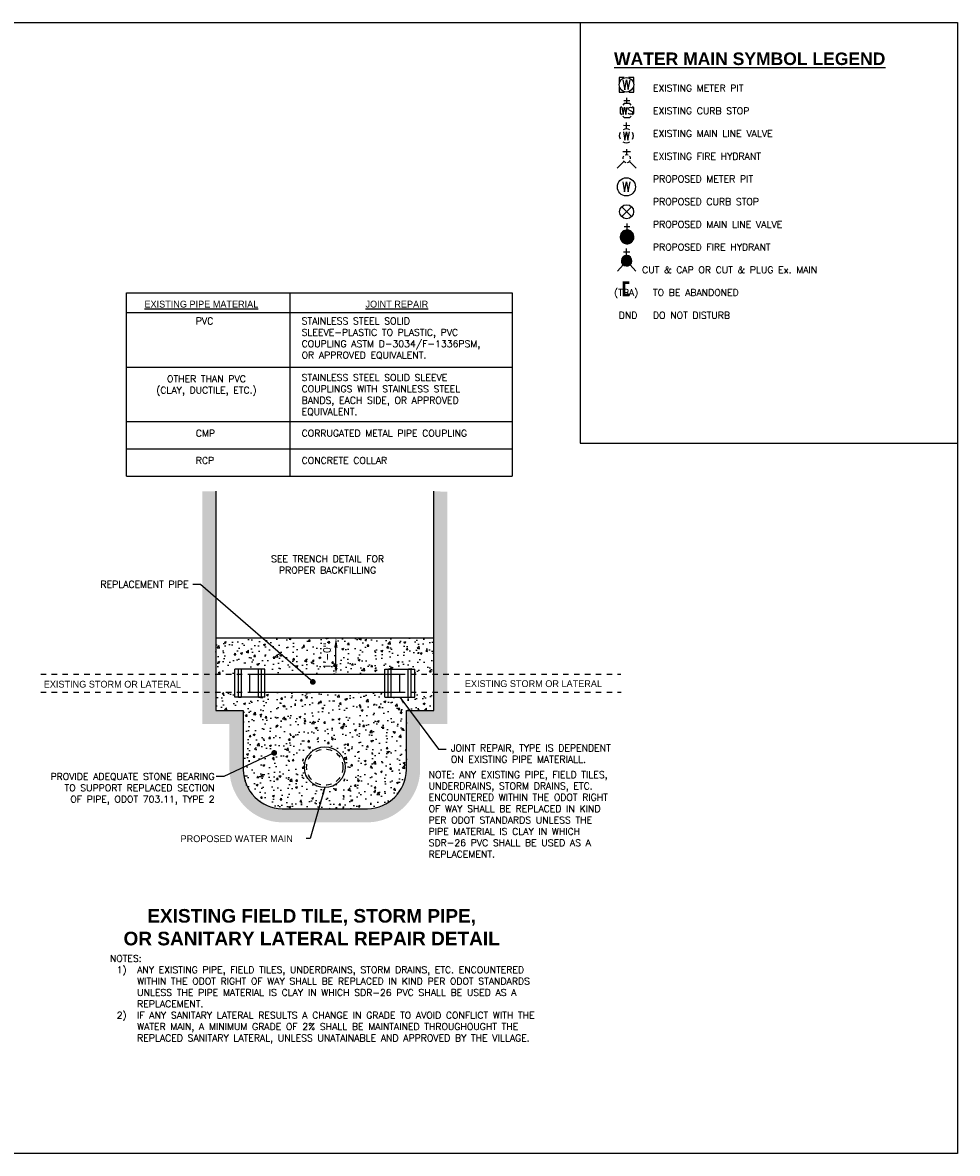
# Model space of a CAD drawing. Header units: feet. Extents: x 6 to 191, y 4 to 30.
# Tile 34 of 42: x 112 to 129, y 4 to 24. Entities that reach past the tile are written whole.
import ezdxf
from ezdxf.enums import TextEntityAlignment as Align

# ---------------------------------------------------------------- set-up
doc = ezdxf.new("R2010")
doc.units = ezdxf.units.FT
doc.header["$MEASUREMENT"] = 0
doc.linetypes.add('B', pattern=[0.3, 0.25, -0.05])
doc.linetypes.add('F', pattern=[0.15000000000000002, 0.1, -0.05])
for name, color, linetype in [('BORDER', 7, 'Continuous'), ('DETAIL', 130, 'Continuous'), ('Hatch', 7, 'Continuous'), ('PIPE', 1, 'Continuous'), ('SHEET', 7, 'Continuous'), ('text', 9, 'Continuous')]:
    doc.layers.add(name, color=color, linetype=linetype)
doc.layers.add('COLUMNS', color=6, linetype='Continuous', plot=False)
doc.layers.add('D-WATER_BLUE', color=5, linetype='Continuous', true_color=0x0000ff)
doc.styles.add('SIMPLEX', font='simplex.shx')
doc.styles.add('SOLID', font='arialbd.ttf')
doc.styles.get("Standard").update_dxf_attribs({"font": 'font31.shx'})
doc.dimstyles.new('COEC', dxfattribs={"dimscale": 13.9, "dimtxt": 0.18, "dimasz": 0.18, "dimexe": 0.18, "dimexo": 0.0625, "dimgap": 0.09, "dimtad": 1, "dimzin": 0, "dimdsep": 46, "dimtxsty": 'Standard', "dimcen": 0.09, "dimclrd": 256, "dimclre": 256, "dimclrt": 256, "dimaunit": 1, "dimadec": 4, "dimazin": 0, "dimtfac": 1, "dimtofl": 0, "dimtmove": 0, "dimatfit": 3, "dimfxl": 1, "dimtolj": 1, "dimtzin": 0, "dimlwd": -1, "dimlwe": -1, "dimarcsym": 0})
doc.dimstyles.get("Standard").update_dxf_attribs({"dimtxt": 0.18, "dimasz": 0.18, "dimexe": 0.18, "dimexo": 0.0625, "dimgap": 0.09, "dimtad": 0, "dimtih": 1, "dimtoh": 1, "dimdec": 4, "dimzin": 0, "dimdsep": 46, "dimtxsty": 'Standard', "dimcen": 0.09, "dimadec": 0, "dimazin": 0, "dimtfac": 1, "dimtdec": 4, "dimtofl": 0, "dimtmove": 0, "dimatfit": 3, "dimfxl": 1, "dimtolj": 1, "dimtzin": 0, "dimarcsym": 0})

# ---------------------------------------------------------------- blocks, each defined once
blk = doc.blocks.new('WATERVAL')
at = {"layer": 'D-WATER_BLUE'}
for p, q in [((0, 0.0500000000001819), (0, 0.0977786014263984)), ((-0.0207850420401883, 0.0760912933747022), (0.0205396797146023, 0.0760912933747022))]:
    blk.add_line(p, q, dxfattribs=at)
at = {"layer": 'D-WATER_BLUE', "const_width": 0.05, "flags": 128}
blk.add_lwpolyline([(-0.025, 0, 1), (0.025, 0, 1)], format="xyb", close=True, dxfattribs=at)
at = {"layer": 'D-WATER_BLUE', "linetype": 'ByBlock'}
blk.add_arc((0, 0), 0.05, 311.5339573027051, 310.5339573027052, dxfattribs=at)
blk = doc.blocks.new('FIREHYD')
at = {"layer": 'D-WATER_BLUE'}
for p, q in [((0, 0.0333816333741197), (0, 0.0782875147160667)), ((-0.0207850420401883, 0.0566002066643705), (0.0205396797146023, 0.0566002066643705)), ((-0.0221095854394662, -0.0250099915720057), (-0.0582611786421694, -0.0659040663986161)), ((0.0221095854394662, -0.0250099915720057), (0.0582611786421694, -0.0659040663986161))]:
    blk.add_line(p, q, dxfattribs=at)
at = {"layer": 'D-WATER_BLUE', "const_width": 0.033325, "flags": 128}
blk.add_lwpolyline([(-0.016662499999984, 0, 1), (0.016662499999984, 0, 1)], format="xyb", close=True, dxfattribs=at)
at = {"layer": 'D-WATER_BLUE', "linetype": 'ByBlock'}
blk.add_arc((0, 0), 0.033381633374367, 311.5339573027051, 310.5339573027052, dxfattribs=at)
blk = doc.blocks.new('*D119')
at = {"layer": 'Defpoints', "color": 0, "transparency": 16777216}
for p in [(118.0237324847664, 13.08615775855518), (118.0666131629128, 13.08615775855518), (118.0237324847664, 12.4194910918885)]:
    blk.add_point(p, dxfattribs=at)
at = {"layer": 'text', "transparency": 16777216}
for p, q in [((118.0862324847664, 13.08615775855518), (118.2466131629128, 13.08615775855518)), ((118.0666131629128, 12.5994910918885), (118.0666131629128, 12.90615775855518)), ((118.0862324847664, 12.4194910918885), (118.2466131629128, 12.4194910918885))]:
    blk.add_line(p, q, dxfattribs=at)
for points in [[(118.0366131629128, 12.90615775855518), (118.0966131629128, 12.90615775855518), (118.0666131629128, 13.08615775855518)], [(118.0366131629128, 12.5994910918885), (118.0966131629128, 12.5994910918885), (118.0666131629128, 12.4194910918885)]]:
    blk.add_solid(points, dxfattribs=at)
at = {"layer": 'text', "transparency": 16777216, "insert": (117.902208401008, 12.7528244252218), "char_height": 0.125, "attachment_point": 5, "rotation": 90, "style": 'SIMPLEX'}
blk.add_mtext('\\A1;1\'-0"', dxfattribs=at)

msp = doc.modelspace()

# ---------------------------------------------------------------- hatches: boundary and pattern name
at = {"layer": 'Hatch'}
h = msp.add_hatch(dxfattribs=at)
h.set_pattern_fill('EARTH', color=255, scale=0.5, angle=45)
h.set_pattern_definition([(45, (123.0434321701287, 20.50381104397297), (1.387778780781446e-17, 0.1767766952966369), [0.125, -0.125]), (45, (123.0102865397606, 20.53695667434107), (1.387778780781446e-17, 0.1767766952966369), [0.125, -0.125]), (45, (122.9771409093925, 20.5701023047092), (1.387778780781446e-17, 0.1767766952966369), [0.125, -0.125]), (135, (122.9771409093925, 20.59219939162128), (-0.1767766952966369, 2.775557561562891e-17), [0.125, -0.125]), (135, (123.0102865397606, 20.6253450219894), (-0.1767766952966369, 2.775557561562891e-17), [0.125, -0.125]), (135, (123.0434321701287, 20.6584906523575), (-0.1767766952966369, 2.775557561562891e-17), [0.125, -0.125])])
edge = h.paths.add_edge_path()
edge.add_line((115.8616681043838, 15.77347807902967), (115.6116681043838, 15.77401181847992))
edge.add_line((115.6116681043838, 15.77401181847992), (115.6116681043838, 11.5028244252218))
edge.add_line((115.6116681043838, 11.5028244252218), (116.1116681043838, 11.5028244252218))
edge.add_line((116.1116681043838, 11.50282442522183), (116.1116681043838, 10.66331828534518))
edge.add_arc((117.094167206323, 10.6805642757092), 0.9826504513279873, 181.0056202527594, 268.9242887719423)
edge.add_line((117.0757193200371, 9.698087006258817), (117.8616681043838, 9.698087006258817))
edge.add_line((117.8616681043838, 9.698087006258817), (118.6476168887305, 9.698087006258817))
edge.add_arc((118.6291690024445, 10.6805642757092), 0.9826504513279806, 271.0757112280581, 358.9943797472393)
edge.add_line((119.6116681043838, 10.66331828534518), (119.6116681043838, 11.50282442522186))
edge.add_line((119.6116681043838, 11.50282442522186), (120.1116681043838, 11.50282442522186))
edge.add_line((120.1116681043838, 11.50282442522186), (120.1116681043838, 15.76681516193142))
edge.add_line((120.1116681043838, 15.76681516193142), (119.8616681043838, 15.7734780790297))
edge.add_line((119.8616681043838, 15.77347807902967), (119.8616681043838, 12.58615775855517))
edge.add_line((119.8616681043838, 12.58615775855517), (119.8616681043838, 11.75282442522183))
edge.add_line((119.8616681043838, 11.75282442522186), (119.3616681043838, 11.75282442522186))
edge.add_line((119.3616681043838, 11.75282442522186), (119.3616681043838, 10.66567302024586))
edge.add_arc((118.6291690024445, 10.6805642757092), 0.7326504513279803, 271.24580192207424, 358.83537252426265, ccw=False)
edge.add_line((118.6450980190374, 9.948087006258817), (117.8616681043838, 9.948087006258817))
edge.add_line((117.8616681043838, 9.948087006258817), (117.0782381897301, 9.948087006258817))
edge.add_arc((117.094167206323, 10.6805642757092), 0.7326504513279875, 181.1646274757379, 268.75419807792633, ccw=False)
edge.add_line((116.3616681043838, 10.66567302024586), (116.3616681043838, 11.75282442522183))
edge.add_line((116.3616681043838, 11.75282442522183), (115.8616681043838, 11.7528244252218))
edge.add_line((115.8616681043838, 11.7528244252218), (115.8616681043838, 12.58615775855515))
edge.add_line((115.8616681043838, 12.58615775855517), (115.8616681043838, 15.7734780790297))
at = {"layer": 'SHEET'}
h = msp.add_hatch(dxfattribs=at)
h.set_pattern_fill('AR-CONC', color=247, scale=0.05)
h.set_pattern_definition([(49.99999999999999, (0, 0), (0.3586300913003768, -0.03137606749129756), [0.03750000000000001, -0.4125]), (355, (0, 0), (-0.06937566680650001, 0.376096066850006), [0.03, -0.33]), (100.45144446, (0.0298858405, -0.002614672), (0.289254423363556, 0.3447199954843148), [0.03187009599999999, -0.3505710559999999]), (46.18420000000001, (0, 0.1), (0.5336206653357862, -0.08275964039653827), [0.05625, -0.61875]), (96.63563549, (0.0444683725, 0.0931033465), (0.4673309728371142, 0.4870593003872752), [0.04780517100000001, -0.52585688]), (351.1841639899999, (0, 0.1), (0.4673309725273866, 0.4870593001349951), [0.04500000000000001, -0.4950000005]), (21, (0.05, 0.07500000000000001), (0.2984535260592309, -0.2013094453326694), [0.03750000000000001, -0.4125]), (326.0000000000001, (0.05, 0.07500000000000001), (0.1216576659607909, 0.3625750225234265), [0.03, -0.33]), (71.45144474, (0.07487112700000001, 0.058224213), (0.4201111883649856, 0.1612655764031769), [0.03187009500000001, -0.350571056]), (37.50000000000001, (0, 0), (0.006079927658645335, 0.1664469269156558), [0, -0.326, 0, -0.335, 0, -0.33125]), (7.499999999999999, (0, 0), (0.1315347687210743, 0.1972058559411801), [0, -0.191, 0, -0.3185, 0, -0.12625]), (327.5, (-0.1115, 0), (0.2669112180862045, -0.01127743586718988), [0, -0.125, 0, -0.39, 0, -0.5175]), (317.5, (-0.1615, 0), (0.2915930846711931, 0.05005249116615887), [0, -0.1625, 0, -0.259, 0, -0.3675])])
h.paths.add_polyline_path([(119.8616681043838, 13.0861577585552), (115.8551519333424, 13.08616155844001), (115.8616681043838, 12.58615775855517), (115.8616681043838, 12.41949489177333), (116.2106038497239, 12.41949489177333), (116.2106038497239, 12.5115161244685), (116.7627312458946, 12.5115161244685), (116.7627312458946, 12.41949489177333), (118.9606038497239, 12.41949489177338), (118.9606038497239, 12.5115161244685), (119.5127312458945, 12.5115161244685), (119.5127312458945, 12.41949489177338), (119.8616681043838, 12.41949489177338), (119.8616681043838, 12.58615775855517)])
edge = h.paths.add_edge_path()
edge.add_line((119.3616681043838, 11.75282442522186), (119.8616681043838, 11.75282442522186))
edge.add_line((119.8616681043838, 11.75282442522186), (119.8616681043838, 12.08616155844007))
edge.add_line((119.8616681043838, 12.08616155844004), (119.5127312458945, 12.08616155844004))
edge.add_line((119.5127312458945, 12.08616155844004), (119.5127312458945, 11.99414032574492))
edge.add_line((119.5127312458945, 11.99414032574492), (118.9606038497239, 11.99414032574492))
edge.add_line((118.9606038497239, 11.99414032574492), (118.9606038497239, 12.08616155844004))
edge.add_line((118.9606038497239, 12.08616155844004), (116.7627312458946, 12.08616155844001))
edge.add_line((116.7627312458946, 12.08616155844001), (116.7627312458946, 11.99414032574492))
edge.add_line((116.7627312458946, 11.99414032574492), (116.2106038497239, 11.99414032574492))
edge.add_line((116.2106038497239, 11.99414032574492), (116.2106038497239, 12.08616155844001))
edge.add_line((116.2106038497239, 12.08616155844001), (115.8616681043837, 12.08616155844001))
edge.add_line((115.8616681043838, 12.08616155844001), (115.8616681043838, 11.75282442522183))
edge.add_line((115.8616681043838, 11.7528244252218), (116.3616681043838, 11.7528244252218))
edge.add_line((116.3616681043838, 11.75282442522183), (116.3616681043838, 10.66567302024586))
edge.add_arc((117.094167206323, 10.6805642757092), 0.7326504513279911, 181.1646274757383, 268.7541980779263)
edge.add_line((117.0782381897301, 9.948087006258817), (117.8616681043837, 9.948087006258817))
edge.add_line((117.8616681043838, 9.948087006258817), (118.6450980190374, 9.948087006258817))
edge.add_arc((118.6291690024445, 10.6805642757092), 0.7326504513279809, 271.2458019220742, 358.8353725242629)
edge.add_line((119.3616681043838, 10.66567302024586), (119.3616681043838, 11.75282442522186))
edge = h.paths.add_edge_path(flags=16)
edge.add_arc((117.8616675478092, 10.71116155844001), 0.375, -180, 0, ccw=False)
edge.add_arc((117.8616675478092, 10.71116155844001), 0.375, 0, 180, ccw=False)

# ---------------------------------------------------------------- linework, layer by layer
at = {"layer": 'BORDER'}
for p, q in [((122.5476045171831, 24.37445032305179), (122.5476045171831, 16.65926989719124)), ((122.5476045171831, 16.65926989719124), (129.4725199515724, 16.65926989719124))]:
    msp.add_line(p, q, dxfattribs=at)
at = {"layer": 'BORDER', "flags": 128}
for points in [[(114.2244843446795, 16.05401653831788), (114.2244843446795, 19.4173944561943)], [(114.2244843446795, 19.4173944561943), (121.3019021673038, 19.4173944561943)], [(117.2244843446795, 16.05401653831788), (117.2244843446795, 19.4173944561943)], [(121.3019021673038, 19.4173944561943), (121.3019021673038, 16.05401653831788)], [(114.2244843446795, 19.05401653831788), (121.3019021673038, 19.05401653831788)], [(114.2244843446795, 18.05401653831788), (121.3019021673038, 18.05401653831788)], [(114.2244843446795, 17.05401653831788), (121.3019021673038, 17.05401653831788)], [(114.2244843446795, 16.55401653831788), (121.3019021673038, 16.55401653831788)], [(114.2244843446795, 16.05401653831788), (121.3019021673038, 16.05401653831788)]]:
    msp.add_lwpolyline(points, dxfattribs=at)
at = {"layer": 'COLUMNS', "color": 3}
msp.add_lwpolyline([(99.09751995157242, 3.624450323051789), (99.09751995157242, 24.37445032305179), (129.4725199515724, 24.37445032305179), (129.4725199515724, 3.624450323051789)], close=True, dxfattribs=at)
at = {"layer": 'DETAIL', "color": 200, "linetype": 'B', "ltscale": 0.05}
for p, q in [((112.6462350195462, 12.41949109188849), (116.4866681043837, 12.41949109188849)), ((119.2366681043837, 12.41949109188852), (123.2930175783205, 12.41949109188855)), ((112.6462350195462, 12.08615775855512), (116.4866681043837, 12.08615775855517)), ((119.2366681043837, 12.08615775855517), (123.3005844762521, 12.0861577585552))]:
    msp.add_line(p, q, dxfattribs=at)
at = {"layer": 'DETAIL', "color": 90, "linetype": 'Continuous'}
msp.add_lwpolyline([(115.8616681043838, 15.77347807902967), (115.8616681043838, 12.58615775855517), (115.8616681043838, 11.7528244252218), (116.3616681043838, 11.75282442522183), (116.3616681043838, 10.66567302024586, 0.4019445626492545), (117.0782381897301, 9.948087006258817), (117.8616681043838, 9.948087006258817), (118.6450980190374, 9.948087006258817, 0.4019445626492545), (119.3616681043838, 10.66567302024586), (119.3616681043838, 11.75282442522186), (119.8616681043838, 11.75282442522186), (119.8616681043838, 12.58615775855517), (119.8616681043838, 13.94242516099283), (119.8616681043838, 15.77347807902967)], format="xyb", dxfattribs=at)
at = {"layer": 'DETAIL', "color": 5, "linetype": 'Continuous'}
msp.add_circle((117.8616681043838, 10.71115775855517), 0.3749999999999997, dxfattribs=at)
at = {"layer": 'DETAIL', "color": 5, "linetype": 'F', "ltscale": 0.05}
msp.add_circle((117.8616681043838, 10.71115775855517), 0.333333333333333, dxfattribs=at)
at = {"layer": 'Hatch', "linetype": 'Continuous'}
msp.add_line((115.8616681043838, 13.08615775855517), (119.8616681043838, 13.0861577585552), dxfattribs=at)
at = {"layer": 'PIPE'}
for p, q in [((116.7627318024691, 12.51151232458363), (116.2106044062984, 12.51151232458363)), ((116.2106044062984, 12.41949109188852), (116.2106044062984, 12.51151232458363)), ((116.275019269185, 12.41949109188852), (116.275019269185, 12.51151232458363)), ((116.3302320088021, 12.41949109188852), (116.3302320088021, 12.51151232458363)), ((116.6431041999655, 12.41949109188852), (116.6431041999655, 12.51151232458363)), ((116.6983169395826, 12.41949109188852), (116.6983169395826, 12.51151232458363)), ((116.7627318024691, 12.41949109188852), (116.7627318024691, 12.51151232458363)), ((118.9606044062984, 12.51151232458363), (119.5127318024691, 12.51151232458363)), ((118.9606044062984, 12.41949109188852), (118.9606044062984, 12.51151232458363)), ((119.025019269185, 12.41949109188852), (119.025019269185, 12.51151232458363)), ((119.0802320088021, 12.41949109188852), (119.0802320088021, 12.51151232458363)), ((119.3931041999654, 12.41949109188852), (119.3931041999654, 12.51151232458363)), ((119.4483169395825, 12.41949109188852), (119.4483169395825, 12.51151232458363)), ((119.5127318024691, 12.41949109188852), (119.5127318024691, 12.51151232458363)), ((116.2106044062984, 12.08615775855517), (116.2106044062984, 12.41949109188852)), ((116.275019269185, 12.08615775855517), (116.275019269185, 12.41949109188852)), ((116.3302320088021, 12.08615775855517), (116.3302320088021, 12.41949109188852)), ((116.4866681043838, 12.08615775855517), (116.4866681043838, 12.41949109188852)), ((116.6431041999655, 12.08615775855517), (116.6431041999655, 12.41949109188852)), ((116.6983169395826, 12.08615775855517), (116.6983169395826, 12.41949109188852)), ((116.7627318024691, 12.08615775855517), (116.7627318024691, 12.41949109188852)), ((118.9606044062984, 12.08615775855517), (118.9606044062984, 12.41949109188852)), ((119.025019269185, 12.08615775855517), (119.025019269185, 12.41949109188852)), ((119.0802320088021, 12.08615775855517), (119.0802320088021, 12.41949109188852)), ((119.2366681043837, 12.08615775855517), (119.2366681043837, 12.41949109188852)), ((119.3931041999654, 12.08615775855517), (119.3931041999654, 12.41949109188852)), ((119.4483169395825, 12.08615775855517), (119.4483169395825, 12.41949109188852)), ((119.5127318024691, 12.08615775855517), (119.5127318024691, 12.41949109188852)), ((116.2106044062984, 11.99413652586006), (116.2106044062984, 12.08615775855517)), ((116.275019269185, 11.99413652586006), (116.275019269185, 12.08615775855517)), ((116.3302320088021, 11.99413652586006), (116.3302320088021, 12.08615775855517)), ((116.6431041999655, 11.99413652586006), (116.6431041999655, 12.08615775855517)), ((116.6983169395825, 11.99413652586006), (116.6983169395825, 12.08615775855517)), ((116.7627318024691, 11.99413652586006), (116.7627318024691, 12.08615775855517)), ((118.9606044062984, 11.99413652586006), (118.9606044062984, 12.08615775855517)), ((119.025019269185, 11.99413652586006), (119.025019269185, 12.08615775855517)), ((119.0802320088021, 11.99413652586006), (119.0802320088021, 12.08615775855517)), ((119.3931041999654, 11.99413652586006), (119.3931041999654, 12.08615775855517)), ((119.4483169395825, 11.99413652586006), (119.4483169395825, 12.08615775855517)), ((119.5127318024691, 11.99413652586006), (119.5127318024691, 12.08615775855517)), ((116.7627318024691, 11.99413652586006), (116.2106044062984, 11.99413652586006)), ((118.9606044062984, 11.99413652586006), (119.5127318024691, 11.99413652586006))]:
    msp.add_line(p, q, dxfattribs=at)
at = {"layer": 'PIPE', "linetype": 'Continuous'}
for p, q in [((116.4866681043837, 12.41949109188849), (119.2366681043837, 12.41949109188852)), ((116.4866681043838, 12.08615775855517), (119.2366681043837, 12.08615775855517))]:
    msp.add_line(p, q, dxfattribs=at)
at = {"layer": 'PIPE', "const_width": 0.05521273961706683}
for points in [[(116.3026256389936, 12.49952271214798), (116.3026256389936, 12.5271290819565)], [(116.670710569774, 12.49952271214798), (116.670710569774, 12.5271290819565)], [(119.0526256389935, 12.49952271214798), (119.0526256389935, 12.5271290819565)], [(119.420710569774, 12.49952271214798), (119.420710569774, 12.5271290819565)], [(116.3026256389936, 11.98075072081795), (116.3026256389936, 12.00835709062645)], [(116.670710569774, 11.98075072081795), (116.670710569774, 12.00835709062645)], [(119.0526256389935, 11.98075072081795), (119.0526256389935, 12.00835709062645)], [(119.420710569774, 11.98075072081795), (119.420710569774, 12.00835709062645)]]:
    msp.add_lwpolyline(points, dxfattribs=at)
at = {"layer": 'text'}
for p, q in [((123.4614746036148, 22.94208554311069), (123.3525170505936, 22.94208554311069)), ((123.4071384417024, 22.88774938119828), (123.4071384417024, 22.9964217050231)), ((123.4416511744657, 22.775083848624), (123.5016919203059, 22.74370863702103)), ((123.4579502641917, 22.48233134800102), (123.3424194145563, 22.48365462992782)), ((123.3995980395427, 22.42515098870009), (123.4009213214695, 22.54068183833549)), ((123.4736620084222, 22.00123717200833), (123.3309455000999, 22.00123717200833)), ((123.402303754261, 21.95009708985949), (123.402303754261, 22.05237725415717)), ((123.3520556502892, 21.82809429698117), (123.2283680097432, 21.70450576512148)), ((123.4526509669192, 21.82809429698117), (123.5763386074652, 21.70450576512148))]:
    msp.add_line(p, q, dxfattribs=at)
at = {"layer": 'text', "flags": 128}
for points in [[(123.3572285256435, 23.36820555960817), (123.2617640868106, 23.36716260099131), (123.2628070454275, 23.27169816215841)], [(123.3311875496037, 23.3222141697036), (123.3663200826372, 23.14342979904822), (123.3975382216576, 23.32293905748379), (123.432670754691, 23.14415468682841), (123.4638888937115, 23.32366394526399)], [(123.533356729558, 23.27465394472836), (123.5323137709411, 23.37011838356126), (123.4368493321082, 23.3690754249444)], [(123.2636769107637, 23.19207735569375), (123.2647198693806, 23.09661291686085), (123.3601843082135, 23.09765587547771)], [(123.4398051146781, 23.09852574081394), (123.535269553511, 23.0995686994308), (123.5342265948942, 23.1950331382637)], [(123.3064525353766, 22.83769165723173), (123.2803540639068, 22.81173580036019), (123.2803540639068, 22.71033682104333), (123.3061673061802, 22.68452357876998)], [(123.4838650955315, 22.86165090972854), (123.4577666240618, 22.88774938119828), (123.3563676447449, 22.88774938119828), (123.3304117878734, 22.86193613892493)], [(123.5078243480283, 22.68452357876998), (123.5337802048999, 22.71033682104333), (123.5337802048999, 22.81173580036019), (123.5078243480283, 22.83769165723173)], [(123.3122997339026, 22.82171882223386), (123.3365442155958, 22.69108385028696), (123.3606460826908, 22.82171882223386), (123.384890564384, 22.69108385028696), (123.4094202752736, 22.82171882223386)], [(123.330126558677, 22.66056432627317), (123.3563676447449, 22.63432324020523), (123.4577666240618, 22.63432324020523), (123.4838650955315, 22.66027909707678)], [(123.3411533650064, 22.37312052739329), (123.3682806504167, 22.21622453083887), (123.3989944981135, 22.37245801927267), (123.4262732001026, 22.21556028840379), (123.4568356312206, 22.37179551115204)], [(123.3306886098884, 21.45015909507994), (123.3638621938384, 21.27100089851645), (123.3970432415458, 21.45015771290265), (123.4302168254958, 21.27099951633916), (123.4633978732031, 21.45015633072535)], [(123.3108103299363, 20.99543675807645), (123.4922472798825, 20.81399980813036)], [(123.3108103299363, 20.81399980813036), (123.4922472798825, 20.99543675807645)]]:
    msp.add_lwpolyline(points, dxfattribs=at)
msp.add_lwpolyline([(123.4496011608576, 19.60352683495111, 0.05, 0.05, 0), (123.3522347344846, 19.60352683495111, 0.05, 0.05, 0), (123.3522347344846, 19.37537102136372, 0.05, 0.05, 0), (123.4496011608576, 19.37537102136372, 0, 0, 0)], format="xyseb", dxfattribs=at)
at = {"layer": 'text'}
for centre, radius in [((123.3985168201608, 23.23336565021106), 0.1343681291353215), ((123.3970413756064, 21.36057896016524), 0.1661019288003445), ((123.4015288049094, 20.90471828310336), 0.1282952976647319)]:
    msp.add_circle(centre, radius, dxfattribs=at)
at = {"layer": 'text', "extrusion": (0, 0, -1)}
for centre, radius, start, end in [((-123.4544842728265, 22.79434359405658), 0.02317458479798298, 303.6324500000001, 53.74126666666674), ((-123.4708061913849, 22.74539966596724), 0.05415191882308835, 235.6037250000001, 316.3305250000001), ((-123.473590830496, 22.75298156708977), 0.06842919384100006, 61.34633055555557, 118.6536694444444), ((-123.4821582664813, 22.7224709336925), 0.02904152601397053, 132.064161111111, 228.5116694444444), ((-123.3981041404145, 22.29809779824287), 0.1271994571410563, 330.6745940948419, 30.63787187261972)]:
    msp.add_arc(centre, radius, start, end, dxfattribs=at)
at = {"layer": 'text'}
for centre, radius, start, end in [((123.3981041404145, 22.29809779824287), 0.1271994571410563, 59.36212812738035, 119.3595086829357), ((123.3981041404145, 22.29809779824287), 0.1271994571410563, 329.3621281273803, 29.32540590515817), ((123.3981041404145, 22.29809779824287), 0.1271994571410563, 239.3280253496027, 299.3254059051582), ((123.4024028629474, 21.87854061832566), 0.07135825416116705, 140.0209916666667, 184.0629333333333), ((123.4024028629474, 21.87854061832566), 0.07135825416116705, 211.8787722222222, 255.8479305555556), ((123.4024028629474, 21.87854061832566), 0.07135825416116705, 68.13946111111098, 112.0379833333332), ((123.4024028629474, 21.87854061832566), 0.07135825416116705, 283.8238944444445, 329.9096694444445), ((123.4024028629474, 21.87854061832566), 0.07135825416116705, 356.016475, 39.98885277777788)]:
    msp.add_arc(centre, radius, start, end, dxfattribs=at)

# ---------------------------------------------------------------- block references
for name, p, xscale, yscale, zscale in [('WATERVAL', (123.4098237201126, 20.44116581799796), 2.532240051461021, 2.532240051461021, 2.532240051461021), ('FIREHYD', (123.4017565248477, 20.00501456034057), 2.904366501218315, 2.904366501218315, 2.904366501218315)]:
    msp.add_blockref(name, p, dxfattribs=dict(at, xscale=xscale, yscale=yscale, zscale=zscale))

# ---------------------------------------------------------------- texts
msp.add_text('PROPOSED WATER MAIN', height=0.125, dxfattribs=at).set_placement((115.2139631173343, 9.398602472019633), align=Align.MIDDLE_LEFT)
at = {"layer": 'text', "attachment_point": 1}
for s, insert, char_height, width in [('{\\fArial|b1|i0|c0|p34;\\H1.288x;\\LWATER MAIN SYMBOL LEGEND\\P\\Fsimplex|c0;\\H0.54348x;\\l^I\\P^IEXISTING METER PIT\\P\\P^IEXISTING CURB STOP^I\\P^I\\P^IEXISTING MAIN LINE VALVE\\P\\P^IEXISTING FIRE HYDRANT\\P\\P^IPROPOSED METER PIT\\P\\P^IPROPOSED CURB STOP\\P^I\\P^IPROPOSED MAIN LINE VALVE\\P\\P^IPROPOSED FIRE HYDRANT\\P\\P      CUT & CAP OR CUT & PLUG Ex. MAIN\\P\\P(TBA)^ITO BE ABANDONED\\P\\P DND^IDO NOT DISTURB\\P\\P^I}', (123.1708570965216, 23.82615190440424), 0.178571, 9.821404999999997), ('EXISTING STORM OR LATERAL', (112.7031348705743, 12.29683912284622), 0.12500000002, 3.029194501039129), ('EXISTING STORM OR LATERAL', (120.4320125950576, 12.30638026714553), 0.12500000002, 3.148548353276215)]:
    msp.add_mtext(s, dxfattribs=dict(at, insert=insert, char_height=char_height, width=width))
at = {"layer": 'text'}
for s, insert, char_height, width, attachment_point, style in [('{\\Fau101s01|c0;\\LEXISTING PIPE MATERIAL}', (114.5512968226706, 19.2710094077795), 0.125, 2.958973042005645, 1, 'SIMPLEX'), ('{\\Fau101s01|c0;\\LJOINT REPAIR}', (118.6082439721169, 19.2710094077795), 0.125, 2.958973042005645, 1, 'SIMPLEX'), ('PVC', (115.4939277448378, 18.96020420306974), 0.12500000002, 3.706348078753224, 1, 'SIMPLEX'), ('STAINLESS STEEL SOLID SLEEVE-PLASTIC TO PLASTIC, PVC COUPLING ASTM D-3034/F-1336PSM, OR APPROVED EQUIVALENT.', (117.4365893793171, 18.96020420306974), 0.12500000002, 3.706348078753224, 1, 'SIMPLEX'), ('OTHER THAN PVC\\P(CLAY, DUCTILE, ETC.)', (115.6888766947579, 17.52482100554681), 0.12500000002, 3.706348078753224, 8, 'SIMPLEX'), ('STAINLESS STEEL SOLID SLEEVE COUPLINGS WITH STAINLESS STEEL BANDS, EACH SIDE, OR APPROVED EQUIVALENT.', (117.4365893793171, 17.92363052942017), 0.12500000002, 3.706348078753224, 1, 'SIMPLEX'), ('CMP', (115.4939277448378, 16.9020002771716), 0.12500000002, 3.706348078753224, 1, 'SIMPLEX'), ('CORRUGATED METAL PIPE COUPLING', (117.4365893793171, 16.9020002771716), 0.12500000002, 3.706348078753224, 1, 'SIMPLEX'), ('RCP', (115.4939277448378, 16.4020002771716), 0.12500000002, 3.706348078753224, 1, 'SIMPLEX'), ('CONCRETE COLLAR', (117.4365893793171, 16.4020002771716), 0.12500000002, 3.706348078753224, 1, 'SIMPLEX'), ('\\pxqc;SEE TRENCH DETAIL FOR PROPER BACKFILLING', (116.6880335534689, 14.59684942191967), 0.12500000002, 2.448848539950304, 1, 'SIMPLEX'), ('REPLACEMENT PIPE', (113.7434867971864, 14.12895113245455), 0.12500000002, 2.448848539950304, 1, 'SIMPLEX'), ('JOINT REPAIR, TYPE IS DEPENDENT \\PON EXISTING PIPE MATERIALL.', (120.1750886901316, 11.12672330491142), 0.12500000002, 5.981665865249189, 1, 'SIMPLEX'), ('PROVIDE ADEQUATE STONE BEARING TO SUPPORT REPLACED SECTION OF PIPE, ODOT 703.11, TYPE 2', (115.8377881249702, 10.60290818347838), 0.12500000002, 3.281232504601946, 3, 'SIMPLEX'), ('NOTE: ANY EXISTING PIPE, FIELD TILES, UNDERDRAINS, STORM DRAINS, ETC. ENCOUNTERED WITHIN THE ODOT RIGHT OF WAY SHALL BE REPLACED IN KIND PER ODOT STANDARDS UNLESS THE PIPE MATERIAL IS CLAY IN WHICH SDR-26 PVC SHALL BE USED AS A REPLACEMENT. ', (119.7681425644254, 10.6363462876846), 0.12500000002, 3.624886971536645, 1, 'SIMPLEX'), ('{\\C3;EXISTING FIELD TILE, STORM PIPE, \\POR SANITARY LATERAL REPAIR DETAIL}', (117.6201430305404, 8.10865402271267), 0.25, 9.204890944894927, 2, 'SOLID'), ('NOTES: \\P\\pxi-3,l4,t4;1)^IANY EXISTING PIPE, FIELD TILES, UNDERDRAINS, STORM DRAINS, ETC. ENCOUNTERED WITHIN THE ODOT RIGHT OF WAY SHALL BE REPLACED IN KIND PER ODOT STANDARDS UNLESS THE PIPE MATERIAL IS CLAY IN WHICH SDR-26 PVC SHALL BE USED AS A REPLACEMENT. \\P2)^IIF ANY SANITARY LATERAL RESULTS A CHANGE IN GRADE TO AVOID CONFLICT WITH THE WATER MAIN, A MINIMUM GRADE OF 2% SHALL BE MAINTAINED THROUGHOUGHT THE REPLACED SANITARY LATERAL, UNLESS UNATAINABLE AND APPROVED BY THE VILLAGE.', (113.9161270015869, 7.264020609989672), 0.12500000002, 8.733490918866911, 1, 'SIMPLEX')]:
    msp.add_mtext(s, dxfattribs=dict(at, insert=insert, char_height=char_height, width=width, attachment_point=attachment_point, style=style))

# ---------------------------------------------------------------- dimensions: what is measured, and where the dimension line sits
dim = msp.add_linear_dim(base=(118.0666131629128, 13.08615775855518), p1=(118.0237324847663, 12.41949109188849), p2=(118.0237324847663, 13.08615775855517), angle=90, text='1\'-0"', dimstyle='COEC', override={"dimscale": 1, "dimtxt": 0.125, "dimtxsty": 'SIMPLEX'}, dxfattribs=at)
dim.commit()
dim.dimension.update_dxf_attribs({"geometry": '*D119', "text_midpoint": (117.902208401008, 12.7528244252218)})

# ---------------------------------------------------------------- leaders
for points, override in [([(117.6417673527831, 12.27569771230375), (115.5804672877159, 14.06478959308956), (115.4415601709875, 14.06478959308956)], {"dimscale": 0.7, "dimasz": 0.15, "dimtad": 1, "dimtih": 0, "dimtoh": 0, "dimldrblk": 'Dot'}), ([(119.2366681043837, 11.99413652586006), (119.9486333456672, 11.04102091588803), (120.0875404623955, 11.04102091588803)], {"dimscale": 0.7, "dimtad": 1, "dimtih": 0, "dimtoh": 0}), ([(116.9335781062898, 10.97359416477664), (116.00876097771, 10.54325213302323), (115.8689407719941, 10.54325213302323)], {"dimscale": 0.7, "dimasz": 0.15, "dimtad": 1, "dimtih": 0, "dimtoh": 0, "dimtmove": 0, "dimldrblk": 'Dot'}), ([(117.8616677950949, 10.33615775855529), (117.5940004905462, 9.401245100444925), (117.5198439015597, 9.401245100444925)], {"dimscale": 0.7, "dimtad": 1, "dimtih": 0, "dimtoh": 0, "dimtmove": 0})]:
    msp.add_leader(points, dimstyle='Standard', override=override, dxfattribs=at)

doc.saveas('drawing.dxf')
